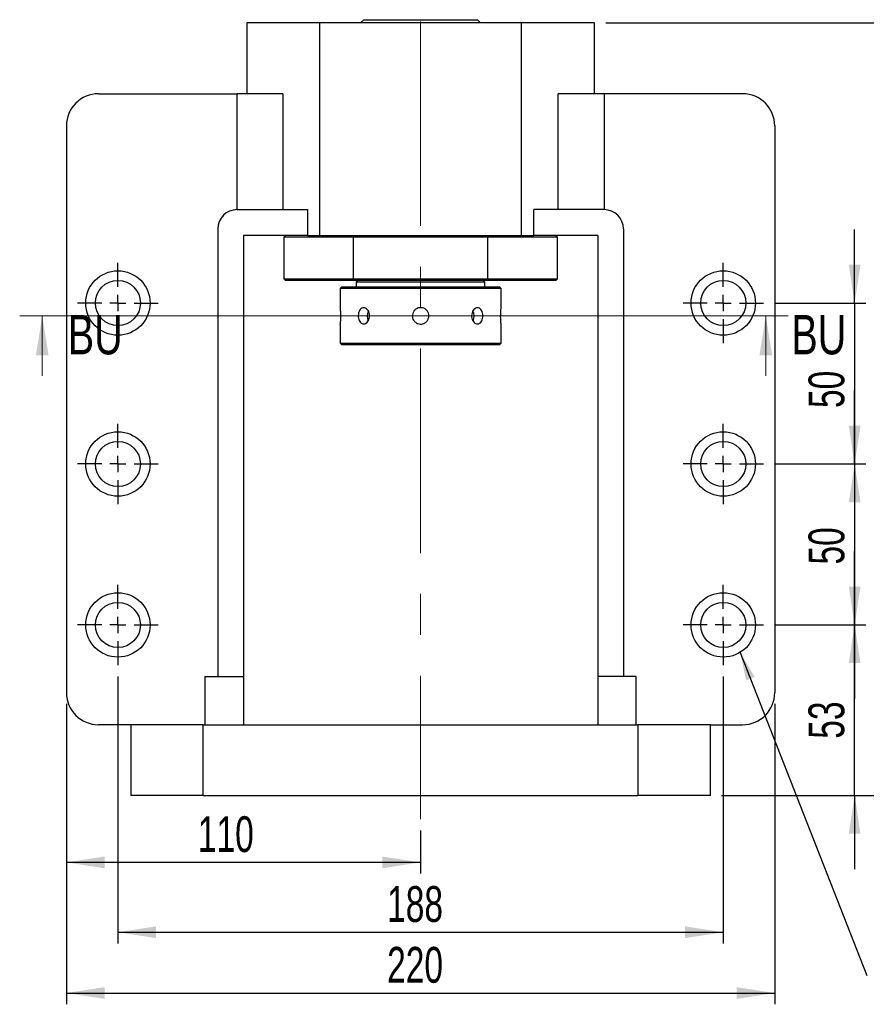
# Paper-space layout 'MBCK30L-H' of a CAD drawing. Header units: millimetres. Extents: x 21 to 332, y 12 to 190.
# Tile 2 of 5: x 21 to 96, y 94 to 182. Entities that reach past the tile are written whole.
import ezdxf

# ---------------------------------------------------------------- set-up
doc = ezdxf.new("R2010")
doc.units = ezdxf.units.MM
doc.linetypes.add('CENTERX2', pattern=[20.32, 12.7, -2.54, 2.54, -2.54])
doc.layers.add('圖層0', color=7, linetype='Continuous')
doc.styles.add('SLDTEXTSTYLE0', font='TXT', dxfattribs={"width": 0.7})
doc.styles.add('SLDTEXTSTYLE2', font='TXT', dxfattribs={"width": 0.75})
doc.dimstyles.new('SLDDIMSTYLE1', dxfattribs={"dimtxt": 0.18, "dimasz": 2.5, "dimexe": 0, "dimexo": 0.0625, "dimgap": 0, "dimtad": 0, "dimtih": 1, "dimtoh": 1, "dimdec": 0, "dimrnd": 1e-09, "dimzin": 0, "dimdsep": 46, "dimtxsty": 'Standard', "dimsah": 1, "dimcen": 0.09, "dimadec": 0, "dimazin": 0, "dimtfac": 2.5, "dimtdec": 0, "dimtofl": 0, "dimtmove": 0, "dimatfit": 3, "dimfxl": 0, "dimfrac": 2, "dimtolj": 1, "dimtzin": 0, "dimarcsym": 0})
doc.dimstyles.new('SLDDIMSTYLE2', dxfattribs={"dimtxt": 3.389974, "dimasz": 2.5, "dimexe": 0, "dimexo": 0.0625, "dimgap": 0.847493, "dimtad": 1, "dimlfac": 3.5, "dimrnd": 1e-09, "dimzin": 12, "dimdsep": 46, "dimtxsty": 'SLDTEXTSTYLE0', "dimsah": 1, "dimcen": 0.09, "dimadec": 0, "dimazin": 3, "dimtfac": 1, "dimtmove": 0, "dimatfit": 0, "dimfxl": 0, "dimfrac": 2, "dimtolj": 1, "dimtzin": 12, "dimarcsym": 0})
doc.dimstyles.new('SLDDIMSTYLE3', dxfattribs={"dimtxt": 3.389974, "dimasz": 2.5, "dimexe": 0, "dimexo": 0.0625, "dimgap": 0.847493, "dimtad": 1, "dimlfac": 3.5, "dimrnd": 1e-09, "dimzin": 12, "dimdsep": 46, "dimtxsty": 'SLDTEXTSTYLE0', "dimsah": 1, "dimcen": 0.09, "dimadec": 0, "dimazin": 3, "dimtfac": 1, "dimtofl": 0, "dimtmove": 0, "dimatfit": 3, "dimfxl": 0, "dimfrac": 2, "dimtolj": 1, "dimtzin": 12, "dimarcsym": 0})

# ---------------------------------------------------------------- blocks, each defined once
blk = doc.blocks.new('_D_52')
at = {"layer": '圖層0', "color": 7}
for p, q in [((95.363, 156.665), (95.363, 163.184)), ((88.278, 156.665), (96.363, 156.665)), ((95.363, 156.665), (95.363, 142.379)), ((88.278, 142.379), (96.363, 142.379)), ((95.363, 142.379), (95.363, 135.86))]:
    blk.add_line(p, q, dxfattribs=at)
for points in [[(95.363, 156.665), (95.885, 160.055), (94.842, 160.055)], [(95.363, 142.379), (94.842, 138.989), (95.885, 138.989)]]:
    blk.add_solid(points, dxfattribs=at)
at = {"layer": '圖層0', "color": 7, "insert": (91.27, 147.344), "char_height": 3.175, "attachment_point": 1, "rotation": 90, "style": 'SLDTEXTSTYLE0'}
blk.add_mtext('50', dxfattribs=at)
blk = doc.blocks.new('_D_53')
at = {"layer": '圖層0', "color": 7}
for p, q in [((95.363, 142.379), (95.363, 148.898)), ((88.278, 142.379), (96.363, 142.379)), ((95.363, 142.379), (95.363, 128.093)), ((88.278, 128.093), (96.363, 128.093)), ((95.363, 128.093), (95.363, 121.574))]:
    blk.add_line(p, q, dxfattribs=at)
for points in [[(95.363, 142.379), (95.885, 145.769), (94.842, 145.769)], [(95.363, 128.093), (94.842, 124.703), (95.885, 124.703)]]:
    blk.add_solid(points, dxfattribs=at)
at = {"layer": '圖層0', "color": 7, "insert": (91.27, 133.458), "char_height": 3.175, "attachment_point": 1, "rotation": 90, "style": 'SLDTEXTSTYLE0'}
blk.add_mtext('50', dxfattribs=at)
blk = doc.blocks.new('_D_54')
at = {"layer": '圖層0', "color": 7}
for p, q in [((95.363, 128.093), (95.363, 134.613)), ((88.278, 128.093), (96.363, 128.093)), ((95.363, 112.95), (95.363, 128.093)), ((83.564, 112.95), (96.363, 112.95)), ((95.363, 112.95), (95.363, 106.431))]:
    blk.add_line(p, q, dxfattribs=at)
for points in [[(95.363, 128.093), (95.885, 131.483), (94.842, 131.483)], [(95.363, 112.95), (94.842, 109.561), (95.885, 109.561)]]:
    blk.add_solid(points, dxfattribs=at)
at = {"layer": '圖層0', "color": 7, "insert": (91.27, 117.998), "char_height": 3.175, "attachment_point": 1, "rotation": 90, "style": 'SLDTEXTSTYLE0'}
blk.add_mtext('53', dxfattribs=at)
blk = doc.blocks.new('_D_55')
at = {"layer": '圖層0', "color": 7}
for p, q in [((29.992, 123.522), (29.992, 99.824)), ((83.706, 123.522), (83.706, 99.824)), ((29.992, 100.824), (83.706, 100.824))]:
    blk.add_line(p, q, dxfattribs=at)
for points in [[(29.992, 100.824), (33.382, 100.302), (33.382, 101.346)], [(83.706, 100.824), (80.316, 101.346), (80.316, 100.302)]]:
    blk.add_solid(points, dxfattribs=at)
at = {"layer": '圖層0', "color": 7, "insert": (53.881, 104.917), "char_height": 3.175, "attachment_point": 1, "style": 'SLDTEXTSTYLE0'}
blk.add_mtext('188', dxfattribs=at)
blk = doc.blocks.new('_D_56')
at = {"layer": '圖層0', "color": 7}
for p, q in [((25.421, 121.093), (25.421, 94.429)), ((88.278, 121.093), (88.278, 94.429)), ((25.421, 95.429), (88.278, 95.429))]:
    blk.add_line(p, q, dxfattribs=at)
for points in [[(25.421, 95.429), (28.811, 94.907), (28.811, 95.95)], [(88.278, 95.429), (84.888, 95.95), (84.888, 94.907)]]:
    blk.add_solid(points, dxfattribs=at)
at = {"layer": '圖層0', "color": 7, "insert": (53.881, 99.521), "char_height": 3.175, "attachment_point": 1, "style": 'SLDTEXTSTYLE0'}
blk.add_mtext('220', dxfattribs=at)
blk = doc.blocks.new('_D_57')
at = {"layer": '圖層0', "color": 7}
for p, q in [((25.421, 121.093), (25.421, 106.023)), ((56.849, 109.852), (56.849, 106.023)), ((56.849, 107.023), (25.421, 107.023))]:
    blk.add_line(p, q, dxfattribs=at)
for points in [[(25.421, 107.023), (28.811, 106.501), (28.811, 107.545)], [(56.849, 107.023), (53.459, 107.545), (53.459, 106.501)]]:
    blk.add_solid(points, dxfattribs=at)
at = {"layer": '圖層0', "color": 7, "insert": (37.09, 111.116), "char_height": 3.175, "attachment_point": 1, "style": 'SLDTEXTSTYLE0'}
blk.add_mtext('110', dxfattribs=at)
blk = doc.blocks.new('_D_58')
at = {"layer": '圖層0', "color": 7}
for p, q in [((73.278, 181.522), (102.503, 181.522)), ((101.503, 112.95), (101.503, 181.522)), ((83.564, 112.95), (102.503, 112.95))]:
    blk.add_line(p, q, dxfattribs=at)
for points in [[(101.503, 181.522), (100.981, 178.132), (102.024, 178.132)], [(101.503, 112.95), (102.024, 116.34), (100.981, 116.34)]]:
    blk.add_solid(points, dxfattribs=at)
at = {"layer": '圖層0', "color": 7, "insert": (97.41, 144.255), "char_height": 3.175, "attachment_point": 1, "rotation": 90, "style": 'SLDTEXTSTYLE0'}
blk.add_mtext('240', dxfattribs=at)
blk = doc.blocks.new('SW_CENTERMARKSYMBOL_28')
at = {"layer": '圖層0', "color": 0}
for p, q in [((0, 1.429), (0, 3.571)), ((-1.429, 0), (-3.571, 0)), ((0, 0), (-0.714, 0)), ((0, 0), (0, 0.714)), ((0, 0), (0, -0.714)), ((0, 0), (0.714, 0)), ((1.429, 0), (3.571, 0)), ((0, -1.429), (0, -3.571))]:
    blk.add_line(p, q, dxfattribs=at)
blk = doc.blocks.new('SW_CENTERMARKSYMBOL_29')
at = {"layer": '圖層0', "color": 0}
for p, q in [((0, 1.429), (0, 3.571)), ((-1.429, 0), (-3.571, 0)), ((0, 0), (-0.714, 0)), ((0, 0), (0, 0.714)), ((0, 0), (0, -0.714)), ((0, 0), (0.714, 0)), ((1.429, 0), (3.571, 0)), ((0, -1.429), (0, -3.571))]:
    blk.add_line(p, q, dxfattribs=at)
blk = doc.blocks.new('SW_CENTERMARKSYMBOL_30')
at = {"layer": '圖層0', "color": 0}
for p, q in [((0, 1.429), (0, 3.571)), ((-1.429, 0), (-3.571, 0)), ((0, 0), (-0.714, 0)), ((0, 0), (0, 0.714)), ((0, 0), (0, -0.714)), ((0, 0), (0.714, 0)), ((1.429, 0), (3.571, 0)), ((0, -1.429), (0, -3.571))]:
    blk.add_line(p, q, dxfattribs=at)
blk = doc.blocks.new('SW_CENTERMARKSYMBOL_31')
at = {"layer": '圖層0', "color": 0}
for p, q in [((0, 1.429), (0, 3.571)), ((-1.429, 0), (-3.571, 0)), ((0, 0), (-0.714, 0)), ((0, 0), (0, 0.714)), ((0, 0), (0, -0.714)), ((0, 0), (0.714, 0)), ((1.429, 0), (3.571, 0)), ((0, -1.429), (0, -3.571))]:
    blk.add_line(p, q, dxfattribs=at)
blk = doc.blocks.new('SW_CENTERMARKSYMBOL_32')
at = {"layer": '圖層0', "color": 0}
for p, q in [((0, 1.429), (0, 3.571)), ((-1.429, 0), (-3.571, 0)), ((0, 0), (-0.714, 0)), ((0, 0), (0, 0.714)), ((0, 0), (0, -0.714)), ((0, 0), (0.714, 0)), ((1.429, 0), (3.571, 0)), ((0, -1.429), (0, -3.571))]:
    blk.add_line(p, q, dxfattribs=at)
blk = doc.blocks.new('SW_CENTERMARKSYMBOL_33')
at = {"layer": '圖層0', "color": 0}
for p, q in [((0, 1.429), (0, 3.571)), ((-1.429, 0), (-3.571, 0)), ((0, 0), (-0.714, 0)), ((0, 0), (0, 0.714)), ((0, 0), (0, -0.714)), ((0, 0), (0.714, 0)), ((1.429, 0), (3.571, 0)), ((0, -1.429), (0, -3.571))]:
    blk.add_line(p, q, dxfattribs=at)

psp = doc.layouts.new('MBCK30L-H')

# ---------------------------------------------------------------- linework, layer by layer
at = {"color": 7, "linetype": 'Continuous', "lineweight": 25}
for p, q in [((51.8064, 181.8076), (51.5207, 181.5219)), ((51.8064, 181.8076), (61.8921, 181.8076)), ((62.1778, 181.5219), (61.8921, 181.8076)), ((41.4207, 181.5219), (41.4207, 175.2362)), ((47.905, 181.5219), (41.4207, 181.5219)), ((47.905, 162.6648), (47.905, 181.5219)), ((65.7935, 181.5219), (47.905, 181.5219)), ((72.2778, 181.5219), (65.7935, 181.5219)), ((65.7935, 162.6648), (65.7935, 181.5219)), ((72.2778, 175.2362), (72.2778, 181.5219)), ((28.2778, 175.2362), (40.566, 175.2362)), ((40.566, 164.9505), (40.566, 175.2362)), ((44.6368, 175.2362), (40.566, 175.2362)), ((44.6368, 175.2362), (44.6368, 164.9505)), ((69.0617, 164.9505), (69.0617, 175.2362)), ((73.1325, 175.2362), (69.0617, 175.2362)), ((73.1325, 175.2362), (73.1325, 164.9505)), ((85.4207, 175.2362), (73.1325, 175.2362)), ((25.4207, 172.3791), (25.4207, 122.0933)), ((88.2778, 172.3791), (88.2778, 122.0933)), ((40.5635, 164.9505), (46.8085, 164.9505)), ((46.8085, 164.9505), (46.8085, 162.6648)), ((66.89, 162.6648), (66.89, 164.9505)), ((73.135, 164.9505), (66.89, 164.9505)), ((38.8493, 163.2362), (38.8493, 123.5219)), ((46.8085, 162.6648), (41.135, 162.6648)), ((41.135, 162.6648), (41.135, 123.5219)), ((44.8493, 162.6648), (44.7064, 162.5219)), ((46.8085, 162.6648), (47.905, 162.6648)), ((47.905, 162.6648), (65.7935, 162.6648)), ((50.9125, 162.6648), (50.8748, 162.5219)), ((62.8237, 162.5219), (62.786, 162.6648)), ((65.7935, 162.6648), (66.89, 162.6648)), ((72.5635, 162.6648), (66.89, 162.6648)), ((68.9921, 162.5219), (68.8493, 162.6648)), ((72.5635, 162.6648), (72.5635, 123.5219)), ((74.8493, 163.2362), (74.8493, 123.5219)), ((44.7064, 162.5219), (44.7064, 158.8076)), ((50.8748, 162.5219), (44.7064, 162.5219)), ((62.8237, 162.5219), (50.8748, 162.5219)), ((50.8748, 162.5219), (50.8748, 158.8076)), ((62.8237, 158.8076), (62.8237, 162.5219)), ((68.9921, 162.5219), (62.8237, 162.5219)), ((68.9921, 158.8076), (68.9921, 162.5219)), ((44.7064, 158.8076), (44.8493, 158.6648)), ((44.7064, 158.8076), (50.8748, 158.8076)), ((50.9125, 158.6648), (44.8493, 158.6648)), ((50.8748, 158.8076), (62.8237, 158.8076)), ((50.8748, 158.8076), (50.9125, 158.6648)), ((62.786, 158.6648), (50.9125, 158.6648)), ((51.2778, 158.6648), (51.135, 158.5219)), ((51.135, 158.5219), (51.135, 158.0933)), ((56.8493, 158.5219), (51.135, 158.5219)), ((62.5635, 158.5219), (56.8493, 158.5219)), ((62.5635, 158.5219), (62.4207, 158.6648)), ((62.5635, 158.0933), (62.5635, 158.5219)), ((62.786, 158.6648), (62.8237, 158.8076)), ((68.8493, 158.6648), (62.786, 158.6648)), ((62.8237, 158.8076), (68.9921, 158.8076)), ((68.8493, 158.6648), (68.9921, 158.8076)), ((49.8493, 158.0933), (49.7064, 157.9505)), ((49.7064, 157.9505), (49.7064, 156.2505)), ((56.8493, 157.9505), (49.7064, 157.9505)), ((49.8493, 158.0933), (56.8493, 158.0933)), ((56.8493, 158.0933), (63.8493, 158.0933)), ((63.9921, 157.9505), (56.8493, 157.9505)), ((63.9921, 157.9505), (63.8493, 158.0933)), ((63.9921, 156.2414), (63.9921, 157.9505)), ((49.7064, 154.8024), (49.7064, 153.0933)), ((63.9921, 153.0933), (63.9921, 154.7933)), ((49.7064, 153.0933), (49.8493, 152.9505)), ((49.7064, 153.0933), (63.9921, 153.0933)), ((63.8493, 152.9505), (49.8493, 152.9505)), ((63.8493, 152.9505), (63.9921, 153.0933)), ((37.7064, 123.5219), (41.135, 123.5219)), ((37.7064, 123.5219), (37.7064, 119.2362)), ((41.135, 123.5219), (41.135, 119.2362)), ((75.9921, 123.5219), (72.5635, 123.5219)), ((72.5635, 123.5219), (72.5635, 119.2362)), ((75.9921, 119.2362), (75.9921, 123.5219)), ((31.135, 119.2362), (28.2778, 119.2362)), ((31.135, 119.2362), (31.135, 112.9505)), ((37.5635, 119.2362), (31.135, 119.2362)), ((37.5635, 112.9505), (37.5635, 119.2362)), ((37.5635, 119.2362), (76.135, 119.2362)), ((76.135, 119.2362), (76.135, 112.9505)), ((82.5635, 119.2362), (76.135, 119.2362)), ((82.5635, 112.9505), (82.5635, 119.2362)), ((82.5635, 119.2362), (85.4207, 119.2362)), ((37.5635, 112.9505), (31.135, 112.9505)), ((37.5635, 112.9505), (76.135, 112.9505)), ((82.5635, 112.9505), (76.135, 112.9505))]:
    psp.add_line(p, q, dxfattribs=at)
at = {"color": 7, "linetype": 'Continuous', "lineweight": 18}
for p, q in [((89.4788, 155.5225), (21.2776, 155.5225)), ((23.2776, 150.2025), (23.2776, 155.5225)), ((87.4788, 150.2025), (87.4788, 155.5225))]:
    psp.add_line(p, q, dxfattribs=at)
at = {"color": 7, "linetype": 'Continuous', "lineweight": 25, "flags": 128}
for points in [[(61.597, 155.5219), (61.5696, 155.7538), (61.4931, 155.9558)], [(61.4928, 155.0875), (61.5696, 155.29), (61.597, 155.5219)]]:
    psp.add_lwpolyline(points, dxfattribs=at)
at = {"color": 7, "linetype": 'Continuous', "lineweight": 25}
for centre, radius in [((29.9921, 156.6648), 2.8571), ((83.7064, 156.6648), 2.8571), ((29.9921, 156.6648), 2), ((83.7064, 156.6648), 2), ((29.9921, 142.379), 2.8571), ((83.7064, 142.379), 2.8571), ((29.9921, 142.379), 2), ((83.7064, 142.379), 2), ((29.9921, 128.0933), 2.8571), ((83.7064, 128.0933), 2.8571), ((29.9921, 128.0933), 2), ((83.7064, 128.0933), 2)]:
    psp.add_circle(centre, radius, dxfattribs=at)
for centre, radius, start, end in [((28.2778, 172.379), 2.8571, 90, 180), ((85.4207, 172.379), 2.8571, 0, 90), ((40.5635, 163.2362), 1.7143, 90, 180), ((73.135, 163.2362), 1.7143, 0, 90), ((53.0377, 155.522), 0.9386, 152.464326, 207.836137), ((28.2778, 122.0933), 2.8571, 180, 270), ((85.4207, 122.0933), 2.8571, 270, 0)]:
    psp.add_arc(centre, radius, start, end, dxfattribs=at)
for points, knots in [([(49.7064, 156.2505), (49.7072, 156.2425), (49.7089, 156.2264), (49.7206, 156.1016), (49.7337, 155.9174), (49.7431, 155.6867), (49.7446, 155.438), (49.7375, 155.1996), (49.7249, 154.9958), (49.7128, 154.8563), (49.706, 154.7896), (49.7071, 154.7999), (49.7073, 154.8024)], [0, 0, 0, 0, 0.106992, 0.2139712, 0.3212956, 0.4288554, 0.5360352, 0.6428144, 0.7497967, 0.8572672, 0.9647528, 1, 1, 1, 1]), ([(52.3289, 155.5219), (52.3228, 155.4418), (52.3105, 155.2816), (52.2159, 155.0683), (52.0793, 154.9056), (51.913, 154.8121), (51.7397, 154.7987), (51.579, 154.8664), (51.447, 155.0074), (51.3557, 155.2066), (51.3129, 155.4415), (51.3219, 155.6851), (51.3816, 155.9099), (51.4876, 156.0916), (51.6313, 156.2095), (51.7988, 156.2498), (51.9716, 156.2083), (52.13, 156.0901), (52.2529, 155.908), (52.3194, 155.7075), (52.3262, 155.5746), (52.3289, 155.5219)], [0, 0, 0, 0, 0.0535056, 0.1070049, 0.1606727, 0.2144511, 0.2680473, 0.3214536, 0.3749558, 0.4286917, 0.4824365, 0.5359475, 0.5893499, 0.6429343, 0.6967106, 0.7503882, 0.8038327, 0.8572713, 0.9109395, 0.9647183, 1, 1, 1, 1]), ([(56.8493, 154.7933), (56.7676, 154.8013), (56.6042, 154.8174), (56.3866, 154.9422), (56.2206, 155.1265), (56.1252, 155.3571), (56.1116, 155.6057), (56.1806, 155.8444), (56.3244, 156.047), (56.5275, 156.1911), (56.7671, 156.2599), (57.0155, 156.2455), (57.2449, 156.1501), (57.4301, 155.9844), (57.5505, 155.7662), (57.5917, 155.5203), (57.5495, 155.2754), (57.429, 155.058), (57.2434, 154.8934), (57.0387, 154.8058), (56.9031, 154.7969), (56.8493, 154.7933)], [0, 0, 0, 0, 0.0534991, 0.1069913, 0.1606571, 0.2144392, 0.2680321, 0.3214246, 0.3749188, 0.4286575, 0.4824033, 0.5359087, 0.5893015, 0.6428819, 0.6966604, 0.750339, 0.803772, 0.8571986, 0.9108671, 0.9646491, 1, 1, 1, 1]), ([(62.3798, 155.5219), (62.3748, 155.4418), (62.3648, 155.2816), (62.2862, 155.0683), (62.1674, 154.9056), (62.0139, 154.8121), (61.8425, 154.7987), (61.6722, 154.8664), (61.5233, 155.0074), (61.4149, 155.2066), (61.3624, 155.4415), (61.3735, 155.6851), (61.4461, 155.9099), (61.57, 156.0916), (61.7289, 156.2095), (61.9023, 156.2498), (62.0691, 156.2083), (62.2122, 156.0901), (62.3173, 155.908), (62.372, 155.7075), (62.3776, 155.5746), (62.3798, 155.5219)], [0, 0, 0, 0, 0.0535056, 0.1070049, 0.1606727, 0.2144511, 0.2680473, 0.3214536, 0.3749558, 0.4286917, 0.4824365, 0.5359475, 0.5893499, 0.6429343, 0.6967106, 0.7503882, 0.8038327, 0.8572713, 0.9109395, 0.9647183, 1, 1, 1, 1]), ([(63.9921, 154.7933), (63.9913, 154.8013), (63.9896, 154.8174), (63.9779, 154.9422), (63.9648, 155.1265), (63.9554, 155.3571), (63.9539, 155.6058), (63.961, 155.8442), (63.9736, 156.048), (63.9857, 156.1875), (63.9925, 156.2542), (63.9915, 156.2439), (63.9912, 156.2414)], [0, 0, 0, 0, 0.1069923, 0.2139706, 0.3212963, 0.4288544, 0.5360342, 0.6428133, 0.7497956, 0.8572671, 0.9647527, 1, 1, 1, 1])]:
    psp.add_open_spline(points, degree=3, knots=knots, dxfattribs=at)
at = {"color": 7, "linetype": 'Continuous', "lineweight": 18}
for points in [[(23.2776, 155.5225), (22.7176, 152.0225), (23.8376, 152.0225)], [(87.4788, 155.5225), (86.9188, 152.0225), (88.0388, 152.0225)]]:
    psp.add_solid(points, dxfattribs=at)
at = {"layer": '圖層0', "color": 7, "linetype": 'CENTERX2', "lineweight": 18, "ltscale": 1.428571}
psp.add_line((56.8493, 181.6457), (56.8493, 110.852), dxfattribs=at)

# ---------------------------------------------------------------- block references
at = {"layer": '圖層0', "color": 7}
for name, p in [('SW_CENTERMARKSYMBOL_29', (29.9921, 156.6648)), ('SW_CENTERMARKSYMBOL_28', (83.7064, 156.6648)), ('SW_CENTERMARKSYMBOL_30', (29.9921, 142.379)), ('SW_CENTERMARKSYMBOL_31', (83.7064, 142.379)), ('SW_CENTERMARKSYMBOL_33', (29.9921, 128.0933)), ('SW_CENTERMARKSYMBOL_32', (83.7064, 128.0933))]:
    psp.add_blockref(name, p, dxfattribs=at)

# ---------------------------------------------------------------- texts
at = {"color": 7, "linetype": 'Continuous', "char_height": 3.5, "attachment_point": 1, "style": 'SLDTEXTSTYLE2'}
for insert in [(25.5432, 155.6089), (89.7444, 155.6089)]:
    psp.add_mtext('BU', dxfattribs=dict(at, insert=insert))

# ---------------------------------------------------------------- dimensions: what is measured, and where the dimension line sits
at = {"layer": '圖層0', "color": 7}
for base, p1, p2, angle, dimstyle, picture, middle in [((101.5029, 181.5219), (82.5635, 112.9505), (72.2778, 181.5219), 90, 'SLDDIMSTYLE3', '_D_58', (101.5029, 147.2362)), ((95.363, 142.379), (87.2778, 156.6648), (87.2778, 142.379), 90, 'SLDDIMSTYLE2', '_D_52', (95.363, 149.3315)), ((95.363, 128.0933), (87.2778, 142.379), (87.2778, 128.0933), 90, 'SLDDIMSTYLE2', '_D_53', (95.363, 135.445)), ((95.363, 128.0933), (82.5635, 112.9505), (87.2778, 128.0933), 90, 'SLDDIMSTYLE2', '_D_54', (95.363, 119.985)), ((83.7064, 100.824), (29.9921, 124.5219), (83.7064, 124.5219), 0, 'SLDDIMSTYLE3', '_D_55', (56.8616, 100.824))]:
    dim = psp.add_linear_dim(base=base, p1=p1, p2=p2, angle=angle, dimstyle=dimstyle, dxfattribs=at)
    dim.commit()
    dim.dimension.update_dxf_attribs({"geometry": picture, "text_midpoint": middle, "dimtype": 160})
for base, p1, p2, picture, middle in [((88.2778, 95.4287), (25.4207, 122.0933), (88.2778, 122.0933), '_D_56', (56.8616, 95.4287)), ((25.4207, 107.023), (56.8493, 110.852), (25.4207, 122.0933), '_D_57', (40.0715, 107.023))]:
    dim = psp.add_linear_dim(base=base, p1=p1, p2=p2, dimstyle='SLDDIMSTYLE3', dxfattribs=at)
    dim.commit()
    dim.dimension.update_dxf_attribs({"geometry": picture, "text_midpoint": middle, "dimtype": 160})

# ---------------------------------------------------------------- leaders
psp.add_leader([(85.2018, 125.6588), (96.4351, 96.9853)], dimstyle='SLDDIMSTYLE1', dxfattribs=at)

doc.saveas('drawing.dxf')
